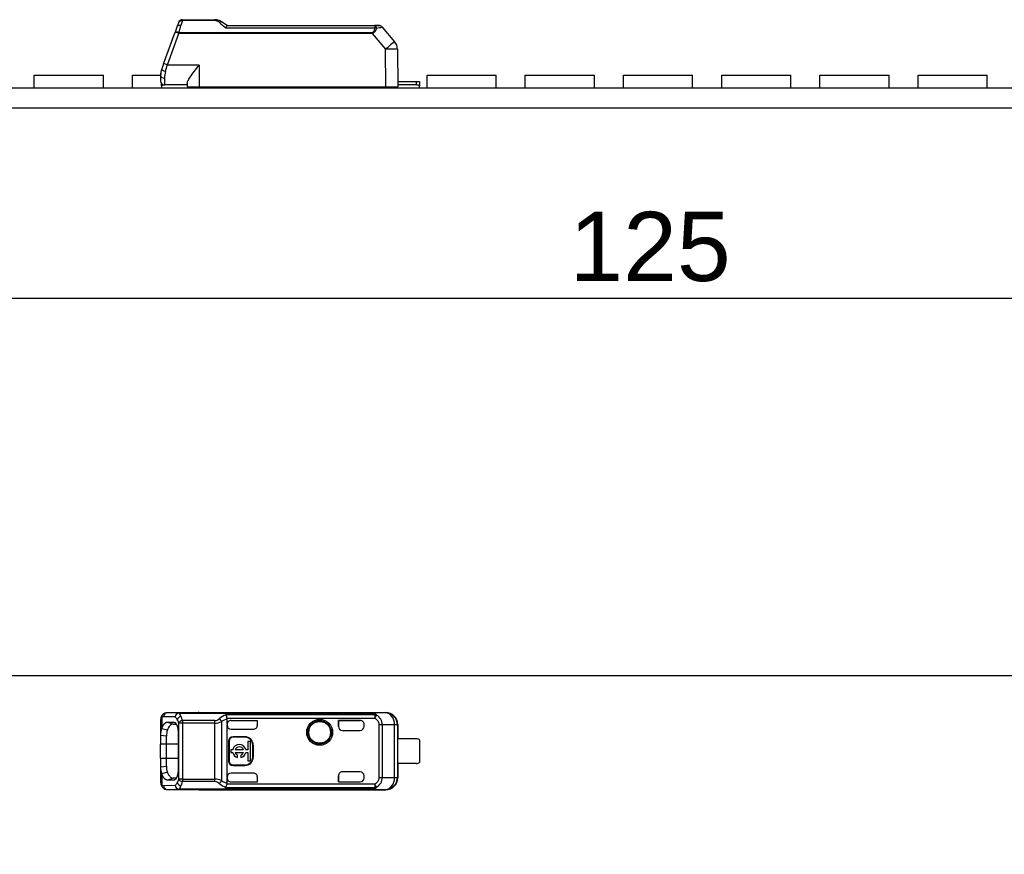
# Model space of a CAD drawing. Header units: millimetres. Extents: x 7 to 819, y 15 to 587.
# Tile 6 of 28: x 184 to 234, y 307 to 349. Entities that reach past the tile are written whole.
import ezdxf
from ezdxf.enums import TextEntityAlignment as Align

# ---------------------------------------------------------------- set-up
doc = ezdxf.new("R2010")
doc.units = ezdxf.units.MM
doc.layers.add('Default', color=7, linetype='Continuous')
doc.layers.add('LINLED_280X24MM_', color=7, linetype='Continuous')
doc.styles.add('SEACAD_Arial', font='arial.ttf')
doc.dimstyles.new('ISO', dxfattribs={"dimtxt": 3.5, "dimasz": 3.5, "dimexe": 1.75, "dimexo": 0, "dimgap": 0.875, "dimtad": 1, "dimtxsty": 'SEACAD_Arial', "dimblk1": '_SE_FILLED', "dimblk2": '_SE_FILLED', "dimsah": 1, "dimcen": 1.75, "dimadec": 0, "dimazin": 0, "dimtfac": 0.5, "dimtdec": 3, "dimtmove": 0, "dimatfit": 3, "dimfxl": 1, "dimarcsym": 0})

# ---------------------------------------------------------------- blocks, each defined once
blk = doc.blocks.new('SE')
at = {"layer": 'LINLED_280X24MM_', "color": 7, "linetype": 'Continuous'}
for p, q in [((276.369, 315.83), (155.669, 315.83)), ((192.143, 313.956), (191.562, 313.97)), ((193.169, 313.97), (191.562, 313.97)), ((192.143, 313.956), (192.143, 313.951)), ((192.143, 313.956), (201.932, 313.956)), ((192.143, 313.951), (201.932, 313.951)), ((193.169, 313.98), (193.169, 313.97)), ((193.169, 313.98), (202.616, 313.98)), ((202.604, 313.963), (201.932, 313.956)), ((201.932, 313.951), (201.932, 313.956)), ((202.605, 313.963), (202.616, 313.98)), ((191.219, 313.574), (191.219, 312.826)), ((191.28, 313.729), (191.28, 313.176)), ((191.955, 313.756), (191.374, 313.77)), ((191.564, 313.495), (191.893, 313.492)), ((191.565, 313.495), (191.848, 313.393)), ((191.966, 313.465), (191.893, 313.492)), ((192.136, 310.614), (192.136, 313.445)), ((192.324, 313.445), (192.136, 313.445)), ((193.963, 313.571), (192.324, 313.571)), ((192.324, 313.571), (192.324, 313.445)), ((193.963, 313.445), (192.324, 313.445)), ((192.324, 313.445), (192.324, 310.614)), ((193.963, 313.445), (193.963, 313.571)), ((193.963, 310.614), (193.963, 313.445)), ((194.303, 313.523), (194.303, 310.537)), ((202.06, 313.865), (194.526, 313.865)), ((202.06, 313.686), (194.585, 313.686)), ((194.586, 313.385), (194.586, 313.667)), ((194.786, 313.585), (196.119, 313.585)), ((194.786, 313.585), (194.786, 313.585)), ((194.786, 313.585), (196.117, 313.585)), ((196.117, 313.335), (196.117, 313.585)), ((196.119, 313.585), (196.117, 313.585)), ((196.119, 313.34), (196.119, 313.585)), ((200.219, 313.585), (200.219, 313.28)), ((201.319, 313.585), (200.219, 313.585)), ((200.219, 313.585), (200.222, 313.585)), ((200.222, 313.28), (200.222, 313.585)), ((200.222, 313.585), (201.319, 313.585)), ((201.319, 313.585), (201.319, 313.585)), ((202.06, 313.865), (202.06, 313.686)), ((202.06, 313.686), (202.145, 313.851)), ((191.28, 313.174), (191.562, 313.101)), ((191.848, 313.393), (192.014, 313.391)), ((194.586, 313.385), (194.586, 313.34)), ((194.586, 310.72), (194.586, 313.34)), ((194.786, 313.14), (195.919, 313.14)), ((196.117, 313.335), (196.119, 313.34)), ((200.219, 313.28), (200.222, 313.28)), ((200.42, 313.08), (201.319, 313.08)), ((201.519, 313.28), (201.519, 313.385)), ((202.287, 310.703), (202.287, 313.357)), ((202.44, 313.357), (202.287, 313.357)), ((203.063, 313.363), (202.44, 313.357)), ((202.44, 313.357), (202.44, 310.703)), ((203.203, 313.363), (203.063, 313.363)), ((203.063, 310.696), (203.063, 313.363)), ((203.219, 313.38), (203.203, 313.363)), ((203.203, 313.363), (203.203, 310.696)), ((203.219, 313.38), (203.219, 312.655)), ((191.219, 312.827), (191.219, 312.38)), ((191.519, 312.786), (191.22, 312.827)), ((191.519, 312.38), (191.519, 312.786)), ((192.116, 312.88), (192.116, 311.179)), ((194.686, 312.53), (194.66, 312.53)), ((194.66, 312.53), (194.66, 311.53)), ((194.686, 312.53), (194.686, 311.53)), ((194.886, 312.756), (194.886, 312.73)), ((195.486, 312.756), (194.886, 312.756)), ((195.486, 312.73), (194.886, 312.73)), ((195.486, 312.73), (195.486, 312.756)), ((195.767, 312.524), (195.634, 312.524)), ((195.634, 312.524), (195.634, 312.096)), ((195.767, 311.536), (195.767, 312.524)), ((203.217, 311.405), (203.217, 312.655)), ((204.169, 312.655), (203.217, 312.655)), ((204.319, 312.605), (204.319, 311.455)), ((191.519, 312.38), (191.219, 312.38)), ((191.219, 311.68), (191.219, 312.38)), ((192.116, 312.38), (191.519, 312.38)), ((191.519, 311.68), (191.519, 312.38)), ((194.871, 312.096), (194.767, 312.096)), ((194.767, 312.096), (194.767, 311.963)), ((194.767, 311.963), (194.871, 311.963)), ((195.408, 312.096), (194.995, 312.096)), ((194.995, 311.963), (195.408, 311.963)), ((195.634, 312.096), (195.532, 312.096)), ((195.532, 311.963), (195.634, 311.963)), ((195.634, 311.963), (195.634, 311.536)), ((195.913, 312.33), (195.886, 312.33)), ((195.886, 311.73), (195.886, 312.33)), ((195.913, 311.73), (195.913, 312.33)), ((191.219, 311.68), (191.519, 311.68)), ((191.219, 311.68), (191.219, 311.233)), ((191.519, 311.68), (192.116, 311.68)), ((191.519, 311.274), (191.519, 311.68)), ((194.66, 311.53), (194.686, 311.53)), ((195.119, 311.703), (195.119, 311.829)), ((195.284, 311.829), (195.284, 311.703)), ((195.634, 311.536), (195.767, 311.536)), ((195.886, 311.73), (195.913, 311.73)), ((191.219, 311.233), (191.219, 310.485)), ((191.22, 311.233), (191.519, 311.274)), ((191.562, 310.959), (191.279, 310.886)), ((195.919, 310.92), (194.786, 310.92)), ((194.886, 311.33), (194.886, 311.303)), ((194.886, 311.33), (195.486, 311.33)), ((194.886, 311.303), (195.486, 311.303)), ((195.486, 311.303), (195.486, 311.33)), ((201.319, 310.98), (200.42, 310.98)), ((204.169, 311.405), (203.217, 311.405)), ((203.219, 311.405), (203.219, 310.68)), ((191.28, 310.884), (191.28, 310.33)), ((191.848, 310.667), (191.565, 310.564)), ((191.893, 310.567), (191.565, 310.564)), ((192.015, 310.668), (191.848, 310.667)), ((191.893, 310.567), (191.947, 310.587)), ((192.324, 310.614), (192.136, 310.614)), ((192.324, 310.614), (193.963, 310.614)), ((192.324, 310.614), (192.324, 310.488)), ((193.963, 310.488), (192.324, 310.488)), ((194.586, 310.72), (194.586, 310.674)), ((194.586, 310.392), (194.586, 310.674)), ((194.786, 310.475), (196.117, 310.475)), ((194.786, 310.475), (194.786, 310.474)), ((194.786, 310.474), (196.119, 310.474)), ((196.117, 310.475), (196.117, 310.728)), ((196.119, 310.719), (196.117, 310.728)), ((196.119, 310.474), (196.117, 310.475)), ((196.119, 310.474), (196.119, 310.719)), ((200.222, 310.78), (200.219, 310.78)), ((200.219, 310.78), (200.219, 310.474)), ((200.219, 310.474), (200.222, 310.475)), ((200.219, 310.474), (201.319, 310.474)), ((200.222, 310.475), (200.222, 310.78)), ((200.222, 310.475), (201.319, 310.475)), ((201.319, 310.474), (201.319, 310.475)), ((201.519, 310.674), (201.519, 310.78)), ((202.287, 310.703), (202.44, 310.703)), ((202.44, 310.703), (203.063, 310.696)), ((203.063, 310.696), (203.203, 310.696)), ((203.203, 310.696), (203.219, 310.68)), ((191.374, 310.289), (191.955, 310.303)), ((191.562, 310.089), (192.143, 310.103)), ((191.562, 310.089), (193.169, 310.089)), ((192.143, 310.109), (192.143, 310.103)), ((192.143, 310.109), (201.932, 310.109)), ((201.932, 310.103), (192.143, 310.103)), ((193.169, 310.089), (193.169, 310.08)), ((193.169, 310.08), (202.616, 310.08)), ((194.527, 310.194), (202.06, 310.194)), ((194.586, 310.392), (194.585, 310.373)), ((194.585, 310.373), (202.06, 310.373)), ((201.932, 310.103), (201.932, 310.109)), ((201.932, 310.103), (202.604, 310.096)), ((202.06, 310.373), (202.06, 310.194)), ((202.145, 310.208), (202.06, 310.373)), ((202.616, 310.08), (202.605, 310.096))]:
    blk.add_line(p, q, dxfattribs=at)
for radius in [0.657, 0.586, 0.552, 0.55]:
    blk.add_circle((199.269, 312.98), radius, dxfattribs=at)
for centre, radius, start, end in [((191.564, 313.637), 0.333, 89.1673, 133.9832), ((191.569, 313.775), 0.195, 92.0033, 181.5118), ((192.162, 313.745), 0.207, 95.1481, 176.892), ((191.87, 313.648), 0.408, 21.2415, 47.861), ((202.603, 313.363), 0.6, 0.0044, 89.8384), ((191.445, 313.753), 0.167, 132.1314, 188.1609), ((191.751, 313.476), 0.346, 26.1713, 53.8588), ((192.309, 313.541), 0.262, 102.9533, 160.2794), ((191.237, 313.192), 0.934, 15.7622, 27.9319), ((192.353, 313.323), 0.249, 96.8298, 150.7248), ((191.068, 313.284), 1.288, 12.8599, 23.4072), ((193.943, 313.938), 0.368, 273.1487, 312.1797), ((193.953, 314.274), 0.829, 270.6937, 294.971), ((195.016, 312.658), 1.303, 112.115, 129.3324), ((195.072, 312.369), 1.386, 110.5131, 123.6749), ((194.115, 313.63), 0.473, 6.7859, 29.799), ((202.069, 313.652), 0.213, 68.9631, 92.4493), ((201.857, 313.344), 0.583, 1.2452, 60.4151), ((191.95, 312.88), 0.733, 156.2191, 184.1962), ((192.633, 312.797), 1.114, 164.1252, 180.5827), ((201.319, 313.28), 0.2, 270, 0), ((194.886, 312.53), 0.226, 90, 180), ((194.886, 312.53), 0.2, 90, 180), ((195.486, 312.33), 0.426, 0, 90), ((195.486, 312.33), 0.4, 0, 90), ((204.169, 312.405), 0.25, 53.1301, 90), ((195.201, 312.03), 0.337, 11.3273, 168.6727), ((195.201, 312.03), 0.337, 191.3273, 255.7958), ((195.201, 312.03), 0.217, 17.7847, 162.2153), ((195.201, 312.03), 0.217, 197.7847, 247.568), ((195.201, 312.03), 0.337, 284.2042, 348.6727), ((195.201, 312.03), 0.217, 292.432, 342.2153), ((194.886, 311.53), 0.226, 180, 270), ((194.886, 311.53), 0.2, 180, 270), ((195.486, 311.73), 0.4, 270, 0), ((195.486, 311.73), 0.426, 270, 0), ((204.169, 311.655), 0.25, 270, 306.8699), ((191.949, 311.179), 0.731, 175.7732, 203.7808), ((192.496, 311.245), 0.978, 178.2685, 197.0288), ((201.319, 310.78), 0.2, 0, 90), ((191.751, 310.583), 0.346, 306.1297, 333.8377), ((191.237, 310.868), 0.934, 332.0817, 344.248), ((192.309, 310.519), 0.262, 199.7328, 257.0452), ((192.353, 310.736), 0.249, 209.2644, 263.1817), ((191.064, 310.776), 1.292, 336.613, 347.1304), ((112.506, 310.575), 81.457, 359.93915, 0.02756), ((193.952, 309.779), 0.835, 65.1137, 89.2196), ((193.945, 310.125), 0.364, 47.612, 87.059), ((193.928, 310.718), 0.416, 308.9401, 334.2407), ((195.088, 311.722), 1.421, 236.4894, 249.3201), ((201.859, 310.714), 0.581, 299.4693, 358.8718), ((202.603, 310.696), 0.6, 270.167, 359.9956), ((191.564, 310.423), 0.333, 226.0436, 270.8272), ((191.569, 310.284), 0.195, 178.48, 268.0009), ((192.162, 310.315), 0.207, 183.1147, 264.8366), ((191.869, 310.411), 0.409, 312.1604, 338.7603), ((195.004, 311.384), 1.282, 230.5835, 248.1417), ((193.754, 310.544), 0.848, 335.6644, 348.4196), ((202.069, 310.408), 0.213, 267.5505, 291.0353)]:
    blk.add_arc(centre, radius, start, end, dxfattribs=at)
for centre, major_axis, ratio, start_param, end_param in [((192.143, 313.756), (-0.005, -0.2), 0.939661, 3.16702, 4.734915), ((193.169, 313.38), (0, -0.6), 0.999962, 3.141593, 3.321417), ((202.603, 313.363), (0.006, -0.6), 0.766027, 1.56283, 3.125796), ((202.619, 313.38), (-0.424, -0.424), 0.999924, 2.356233, 3.933355), ((191.419, 313.574), (-0.2, 0), 0.754543, 6.092026, 6.283031), ((191.371, 312.87), (0, -0.9), 0.34204, 3.132977, 3.443088), ((194.786, 313.385), (0, -0.2), 0.999994, 3.140535, 4.712389), ((194.786, 313.385), (0, -0.2), 0.999994, 3.140004, 4.712389), ((201.319, 313.385), (0, -0.2), 0.999994, 1.570796, 3.141593), ((201.319, 313.385), (0, -0.2), 0.999994, 1.570796, 3.141593), ((194.786, 313.34), (0, -0.2), 0.999848, 4.712389, 6.283185), ((195.919, 313.34), (-0.141, -0.141), 0.999695, 0.785246, 2.356347), ((195.917, 313.337), (-0.141, -0.141), 0.999695, 1.570796, 2.343651), ((200.42, 313.28), (0.2, 0), 0.999848, 3.141593, 4.712389), ((200.422, 313.28), (0.2, 0), 0.999848, 3.141593, 4.712389), ((194.786, 310.72), (0, 0.2), 0.999848, 0, 1.570796), ((195.919, 310.72), (-0.141, 0.141), 0.999695, 3.926839, 5.497939), ((200.42, 310.78), (0.2, 0), 0.999848, 1.570796, 3.141593), ((200.422, 310.78), (0.2, 0), 0.999848, 1.570796, 3.141593), ((191.419, 310.486), (0.2, 0), 0.754543, 3.141566, 3.269979), ((194.786, 310.675), (0, 0.2), 0.999994, 1.570796, 3.141593), ((194.786, 310.674), (0, 0.2), 0.999994, 1.570796, 3.141593), ((195.917, 310.722), (-0.141, 0.141), 0.999695, 3.9588, 4.712389), ((201.319, 310.675), (0, 0.2), 0.999994, 3.141593, 4.712389), ((201.319, 310.674), (0, 0.2), 0.999994, 3.141593, 4.712389), ((202.603, 310.696), (-0.006, -0.6), 0.766027, 0.015856, 1.578763), ((202.619, 310.68), (-0.424, 0.424), 0.999924, 2.349833, 3.926953), ((191.468, 310.33), (0.134, 0.148), 0.8975, 2.254603, 3.141227), ((191.372, 311.191), (0.001, 0.902), 0.342128, 2.840741, 3.150375), ((192.143, 310.303), (0.005, -0.2), 0.939661, 4.689876, 6.257716), ((193.169, 310.68), (0, -0.6), 0.999962, 6.103357, 6.283185)]:
    blk.add_ellipse(centre, major_axis=major_axis, ratio=ratio, start_param=start_param, end_param=end_param, dxfattribs=at)
for points, degree, knots in [([(201.932, 313.956), (201.946, 313.956), (201.974, 313.955), (202.012, 313.95), (202.044, 313.942), (202.08, 313.928), (202.116, 313.901), (202.134, 313.87), (202.145, 313.851)], 3, [0, 0, 0, 0, 0.120723, 0.235221, 0.34634, 0.457185, 0.682198, 1, 1, 1, 1]), ([(202.06, 313.865), (202.058, 313.877), (202.054, 313.898), (202.038, 313.922), (202.012, 313.937), (201.977, 313.947), (201.947, 313.95), (201.932, 313.951)], 3, [0, 0, 0, 0, 0.272042, 0.497908, 0.684926, 0.845835, 1, 1, 1, 1]), ([(191.28, 313.729), (191.272, 313.723), (191.255, 313.709), (191.239, 313.682), (191.227, 313.651), (191.221, 313.616), (191.22, 313.588), (191.219, 313.574)], 3, [0, 0, 0, 0, 0.20636, 0.408491, 0.607418, 0.804218, 1, 1, 1, 1]), ([(191.335, 313.879), (191.316, 313.86), (191.283, 313.825), (191.246, 313.753), (191.234, 313.702), (191.23, 313.671)], 3, [0, 0, 0, 0, 0.222364, 0.4647431, 0.7741621, 0.7741621, 0.7741621, 0.7741621]), ([(191.893, 313.493), (191.986, 313.485), (192.051, 313.31), (192.115, 313.135), (192.116, 312.88)], 2, [0, 0, 0, 0.5, 0.5, 1, 1, 1]), ([(191.847, 313.392), (191.847, 313.393), (191.82, 313.393), (191.766, 313.38), (191.692, 313.32), (191.623, 313.229), (191.582, 313.144), (191.562, 313.102)], 3, [0, 0, 0, 0, 0.000046, 0.262507, 0.516593, 0.762391, 1, 1, 1, 1]), ([(191.562, 310.958), (191.572, 310.936), (191.593, 310.892), (191.627, 310.833), (191.664, 310.778), (191.705, 310.732), (191.749, 310.696), (191.797, 310.671), (191.83, 310.668), (191.847, 310.667)], 3, [0, 0, 0, 0, 0.117572, 0.243562, 0.37798, 0.520832, 0.672119, 0.831843, 1, 1, 1, 1]), ([(192.116, 311.179), (192.113, 310.927), (192.051, 310.75), (191.987, 310.571), (191.893, 310.567)], 2, [0, 0, 0, 0.5, 0.5, 1, 1, 1]), ([(191.219, 310.485), (191.22, 310.468), (191.221, 310.434), (191.232, 310.392), (191.25, 310.356), (191.27, 310.339), (191.28, 310.33)], 3, [0, 0, 0, 0, 0.244652, 0.491458, 0.742562, 1, 1, 1, 1]), ([(191.565, 310.565), (191.486, 310.564), (191.41, 310.649), (191.335, 310.731), (191.28, 310.884)], 2, [0, 0, 0, 0.5, 0.5, 1, 1, 1]), ([(191.23, 310.388), (191.234, 310.357), (191.246, 310.305), (191.28, 310.24), (191.307, 310.21), (191.318, 310.197)], 3, [0.2425454, 0.2425454, 0.2425454, 0.2425454, 0.5367614, 0.7793439, 0.9318102, 0.9318102, 0.9318102, 0.9318102]), ([(202.145, 310.208), (202.138, 310.195), (202.124, 310.171), (202.098, 310.145), (202.066, 310.124), (202.013, 310.107), (201.959, 310.105), (201.932, 310.103)], 3, [0, 0, 0, 0, 0.225106, 0.406821, 0.546306, 0.765172, 1, 1, 1, 1]), ([(201.932, 310.109), (201.942, 310.109), (201.964, 310.111), (201.992, 310.116), (202.015, 310.124), (202.033, 310.135), (202.046, 310.15), (202.056, 310.169), (202.058, 310.186), (202.06, 310.194)], 3, [0, 0, 0, 0, 0.110474, 0.221192, 0.340028, 0.473427, 0.625996, 0.800833, 1, 1, 1, 1])]:
    blk.add_open_spline(points, degree=degree, knots=knots, dxfattribs=at)
for points, degree in [([(191.28, 313.176), (191.397, 313.495), (191.564, 313.495)], 2), ([(194.585, 313.686), (194.585, 313.684), (194.586, 313.68), (194.586, 313.674), (194.586, 313.67), (194.586, 313.667)], 3), ([(202.287, 313.357), (202.286, 313.4), (202.268, 313.483), (202.189, 313.6), (202.108, 313.66), (202.06, 313.686)], 3), ([(202.06, 310.373), (202.108, 310.4), (202.189, 310.46), (202.268, 310.577), (202.286, 310.659), (202.287, 310.703)], 3)]:
    blk.add_open_spline(points, degree=degree, dxfattribs=at)
blk.add_rational_spline([(194.19, 313.666), (194.236, 313.632), (194.277, 313.58), (194.303, 313.523)], [1.03323215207, 0.973772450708, 0.994102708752, 1.0942229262], degree=3, dxfattribs=at)
blk = doc.blocks.new('SE3')
at = {"layer": 'LINLED_280X24MM_', "color": 7, "linetype": 'Continuous'}
for p, q in [((192.136, 348.896), (192.062, 348.693)), ((192.324, 348.983), (192.25, 348.736)), ((192.324, 349.027), (193.963, 349.027)), ((192.324, 349.027), (192.324, 348.983)), ((193.963, 348.983), (192.324, 348.983)), ((193.963, 348.983), (193.963, 349.027)), ((194.586, 348.727), (194.303, 348.922)), ((191.374, 346.803), (191.955, 348.4)), ((191.562, 346.736), (192.143, 348.334)), ((192.062, 348.693), (191.955, 348.4)), ((192.143, 348.377), (192.143, 348.334)), ((192.143, 348.377), (201.932, 348.377)), ((201.932, 348.334), (192.143, 348.334)), ((194.527, 348.616), (202.06, 348.616)), ((194.585, 348.727), (202.06, 348.727)), ((201.932, 348.334), (201.932, 348.377)), ((201.932, 348.334), (202.604, 347.533)), ((202.06, 348.727), (202.287, 348.727)), ((202.06, 348.727), (202.06, 348.616)), ((202.283, 348.727), (202.063, 348.727)), ((202.44, 348.656), (203.063, 347.914)), ((191.564, 347.326), (191.893, 348.229)), ((202.616, 345.627), (202.605, 347.534)), ((203.203, 347.534), (203.219, 345.627)), ((191.374, 346.803), (191.28, 346.544)), ((191.562, 346.736), (193.169, 346.736)), ((193.169, 346.735), (193.169, 345.627)), ((184.824, 346.227), (188.324, 346.227)), ((184.824, 345.577), (184.824, 346.227)), ((188.324, 345.577), (188.324, 346.227)), ((189.794, 346.227), (191.22, 346.227)), ((189.794, 345.577), (189.794, 346.227)), ((191.219, 346.202), (191.219, 345.927)), ((191.269, 345.677), (191.269, 345.795)), ((191.419, 346.071), (191.419, 345.727)), ((192.569, 345.814), (192.569, 345.627)), ((203.214, 346.227), (203.234, 346.227)), ((204.169, 345.877), (203.217, 345.877)), ((203.234, 345.877), (203.234, 346.227)), ((204.169, 345.727), (204.169, 345.877)), ((204.319, 345.877), (204.169, 345.877)), ((204.319, 345.877), (204.319, 345.677)), ((204.704, 346.227), (208.204, 346.227)), ((204.704, 345.577), (204.704, 346.227)), ((208.204, 345.577), (208.204, 346.227)), ((209.674, 346.227), (213.174, 346.227)), ((209.674, 345.577), (209.674, 346.227)), ((213.174, 345.577), (213.174, 346.227)), ((214.644, 346.227), (218.144, 346.227)), ((214.644, 345.577), (214.644, 346.227)), ((218.144, 345.577), (218.144, 346.227)), ((219.614, 346.227), (223.114, 346.227)), ((219.614, 345.577), (219.614, 346.227)), ((223.114, 345.577), (223.114, 346.227)), ((224.584, 346.227), (228.084, 346.227)), ((224.584, 345.577), (224.584, 346.227)), ((228.084, 345.577), (228.084, 346.227)), ((229.554, 346.227), (233.054, 346.227)), ((229.554, 345.577), (229.554, 346.227)), ((233.054, 345.577), (233.054, 346.227)), ((155.669, 345.577), (401.369, 345.577)), ((191.269, 345.677), (191.269, 345.577)), ((192.569, 345.727), (191.419, 345.727)), ((192.569, 345.627), (193.169, 345.627)), ((192.969, 345.577), (192.969, 345.627)), ((193.169, 345.627), (202.616, 345.627)), ((193.619, 345.577), (193.569, 345.627)), ((193.699, 345.627), (193.699, 345.577)), ((194.523, 345.627), (194.528, 345.614)), ((194.764, 345.577), (194.764, 345.627)), ((198.264, 345.577), (198.264, 345.627)), ((199.734, 345.577), (199.734, 345.627)), ((202.269, 345.627), (202.269, 345.577)), ((202.616, 345.627), (203.219, 345.627)), ((204.169, 345.727), (203.219, 345.727)), ((204.319, 345.577), (204.319, 345.677)), ((155.669, 344.577), (401.369, 344.577))]:
    blk.add_line(p, q, dxfattribs=at)
for centre, radius, start, end in [((192.324, 348.827), 0.2, 90, 159.9282), ((193.964, 348.428), 0.599, 71.0449, 90.0349), ((193.959, 348.63), 0.353, 49.1239, 89.2924), ((193.98, 348.469), 0.555, 55.378, 71.3317), ((208.094, 365.231), 21.451, 229.5957, 230.7664), ((82.366, 381.231), 114.588, 343.33885, 343.52574), ((202.026, 348.186), 0.431, 73.9343, 85.5299), ((201.15, 354.736), 6.216, 279.2112, 281.925), ((202.287, 348.527), 0.2, 40.0001, 90), ((202.282, 348.531), 0.196, 39.3353, 82.5398), ((201.15, 354.736), 6.216, 281.925, 281.9788), ((202.603, 347.529), 0.6, 0.5, 40), ((189.406, 340.953), 6.172, 69.5507, 71.4033), ((192.219, 346.202), 1, 160.0137, 179.984), ((192.38, 346.163), 1.161, 161.3406, 178.3795), ((192.663, 346.07), 1.243, 163.9797, 179.9542), ((169.011, 353.135), 23.441, 343.3359, 344.1579), ((191.419, 345.927), 0.2, 180, 269.9999), ((191.419, 345.477), 0.25, 90, 126.8699), ((194.319, 346.177), 0.6, 270, 290.2964), ((194.319, 346.177), 0.6, 290.2965, 293.5565), ((202.269, 346.177), 0.6, 246.4435, 270), ((204.169, 345.477), 0.25, 53.1301, 90)]:
    blk.add_arc(centre, radius, start, end, dxfattribs=at)
for centre, major_axis, ratio, start_param, end_param in [((192.143, 348.332), (0.188, -0.068), 0.0082, 1.573739, 3.141593), ((202.06, 348.527), (0, -0.2), 0.460757, 1.946347, 3.141593), ((202.603, 347.529), (-0.46, -0.386), 0.006685, 3.141593, 4.704499), ((202.603, 347.529), (0.6, 0.005), 0.008726, 0, 1.567882), ((191.468, 346.476), (-0.188, 0.068), 0.296455, 0.000052, 1.678492), ((191.419, 346.202), (0.2, 0), 0.65625, 3.141566, 4.71239)]:
    blk.add_ellipse(centre, major_axis=major_axis, ratio=ratio, start_param=start_param, end_param=end_param, dxfattribs=at)
for points, knots in [([(192.136, 348.896), (192.147, 348.927), (192.172, 348.952), (192.239, 348.984), (192.281, 348.989), (192.324, 348.983)], [0, 0, 0, 0, 0.5, 0.5, 1, 1, 1, 1]), ([(192.143, 348.377), (192.096, 348.391), (192.049, 348.402), (191.98, 348.411), (191.958, 348.409), (191.955, 348.4)], [0, 0, 0, 0, 0.5, 0.5, 1, 1, 1, 1]), ([(201.932, 348.377), (201.942, 348.381), (201.964, 348.388), (201.992, 348.408), (202.015, 348.437), (202.033, 348.472), (202.046, 348.515), (202.056, 348.564), (202.058, 348.598), (202.06, 348.616)], [0, 0, 0, 0, 0.110474, 0.221192, 0.340028, 0.473427, 0.625996, 0.800833, 1, 1, 1, 1]), ([(202.145, 348.601), (202.127, 348.54), (202.102, 348.456), (202.013, 348.366), (201.959, 348.345), (201.932, 348.334)], [0, 0, 0, 0, 0.545028, 0.76451, 1, 1, 1, 1]), ([(192.569, 345.814), (192.569, 345.845), (192.582, 345.885), (192.603, 345.93), (192.629, 345.986), (192.668, 346.051), (192.712, 346.119), (192.775, 346.214), (192.851, 346.318), (192.93, 346.423), (193.005, 346.524), (193.086, 346.628), (193.166, 346.731), (193.167, 346.732), (193.168, 346.733), (193.169, 346.735)], [0, 0, 0, 0, 0.173899, 0.173899, 0.173899, 0.392977, 0.392977, 0.392977, 0.700946, 0.700946, 0.700946, 0.996346, 0.996346, 0.996346, 1, 1, 1, 1])]:
    blk.add_open_spline(points, degree=3, knots=knots, dxfattribs=at)
for points in [[(194.303, 348.922), (194.28, 348.938), (194.233, 348.926), (194.19, 348.897)], [(192.25, 348.736), (192.168, 348.753), (192.077, 348.734), (192.062, 348.693)], [(194.585, 348.727), (194.565, 348.727), (194.546, 348.682), (194.527, 348.616)], [(202.31, 348.724), (202.311, 348.725), (202.307, 348.726), (202.3, 348.727)]]:
    blk.add_open_spline(points, degree=3, dxfattribs=at)
blk.add_rational_spline([(194.293, 348.927), (194.297, 348.925), (194.3, 348.924), (194.303, 348.922)], [1.05999781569, 1.07012431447, 1.08153268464, 1.0942229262], degree=3, dxfattribs=at)
blk = doc.blocks.new('DMBLK16')
at = {"layer": 'Default', "linetype": 'Continuous'}
for points in [[(157.019, 335.518), (153.519, 334.934), (157.019, 334.351)], [(275.019, 335.518), (275.019, 334.351), (278.519, 334.934)]]:
    blk.add_hatch(color=7, dxfattribs=at).paths.add_polyline_path(points)
at = {"layer": 'Default', "color": 7, "linetype": 'Continuous'}
for p, q in [((153.519, 320.03), (153.519, 336.684)), ((278.519, 320.03), (278.519, 336.684)), ((153.519, 334.934), (278.519, 334.934))]:
    blk.add_line(p, q, dxfattribs=at)
at = {"layer": 'Default', "color": 7, "linetype": 'Continuous', "style": 'SEACAD_Arial'}
blk.add_text('125', height=3.5, dxfattribs=at).set_placement((211.911, 339.309), align=Align.TOP_LEFT)
blk = doc.blocks.new('_SE_FILLED')
at = {"color": 0}
blk.add_line((0, 0), (-1, 0), dxfattribs=at)
blk.add_solid([(0, 0), (-1, -0.1665), (-1, 0.1665), (0, 0)], dxfattribs=at)
blk = doc.blocks.new('DMBLK19')
at = {"layer": 'Default', "linetype": 'Continuous'}
for points in [[(128.768, 309.53), (129.935, 309.53), (129.352, 313.03)], [(128.768, 298.13), (129.352, 294.63), (129.935, 298.13)]]:
    blk.add_hatch(color=7, dxfattribs=at).paths.add_polyline_path(points)
at = {"layer": 'Default', "color": 7, "linetype": 'Continuous'}
for p, q in [((146.519, 313.03), (127.602, 313.03)), ((129.352, 313.03), (129.352, 294.63)), ((209.019, 294.63), (127.602, 294.63))]:
    blk.add_line(p, q, dxfattribs=at)
at = {"layer": 'Default', "color": 7, "linetype": 'Continuous', "style": 'SEACAD_Arial'}
blk.add_text('18,4', height=3.5, rotation=90, dxfattribs=at).set_placement((124.977, 299.036), align=Align.TOP_LEFT)

msp = doc.modelspace()

# ---------------------------------------------------------------- block references
at = {"layer": 'Default'}
for name in ['SE3', 'SE']:
    msp.add_blockref(name, (0, 0), dxfattribs=at)

# ---------------------------------------------------------------- dimensions: what is measured, and where the dimension line sits
at = {"layer": 'Default', "color": 7, "linetype": 'Continuous'}
for base, p2, angle, picture, middle, dimtype in [((153.5195, 334.9343), (278.5195, 313.0297), 0, 'DMBLK16', (216.0195, 334.9343), 161), ((129.3517, 294.6297), (216.0195, 294.6297), 90, 'DMBLK19', (129.3517, 303.8297), 160)]:
    dim = msp.add_linear_dim(base=base, p1=(153.5195, 313.0297), p2=p2, angle=angle, text='\\A1;<>', dimstyle='ISO', dxfattribs=at)
    dim.commit()
    dim.dimension.update_dxf_attribs({"geometry": picture, "text_midpoint": middle, "dimtype": dimtype})

doc.saveas('drawing.dxf')
